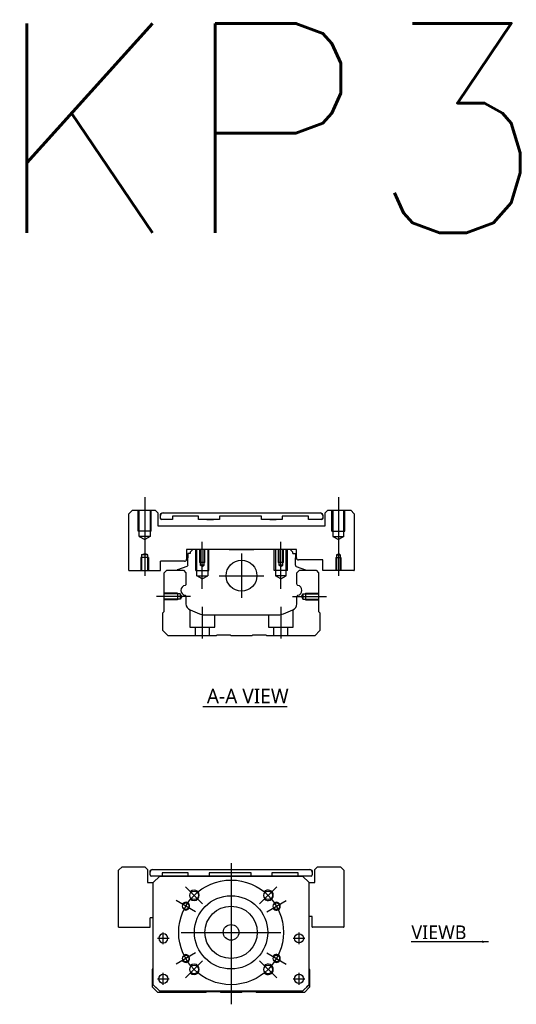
# Model space of a CAD drawing. Header units: millimetres. Extents: x -257 to 3135, y -1556 to 860.
# Tile 37 of 40: x 1011 to 1200, y -260 to 117. Entities that reach past the tile are written whole.
import ezdxf
from ezdxf.lldxf.tags import DXFTag

# ---------------------------------------------------------------- set-up
doc = ezdxf.new("R2010")
doc.units = ezdxf.units.MM
doc.layers.get('0').update_dxf_attribs({"linetype": 'CONTINUOUS'})
doc.styles.add('CHN', font='Microsoft JhengHei.ttf')
doc.styles.add('DIM-7', font='SIMPLEX.shx', dxfattribs={"width": 0.7, "bigfont": 'chineset.shx'})
doc.styles.get("Standard").update_dxf_attribs({"font": 'txt.shx', "height": 0.5})
tags = doc.linetypes.add('DASHED', pattern=[25.72, 12.86, -12.86]).pattern_tags.tags
tags[6:7] = [DXFTag(74, 4), DXFTag(75, 0), DXFTag(340, '0'), DXFTag(46, 0.0), DXFTag(50, 0.0), DXFTag(44, 0.0), DXFTag(45, 0.0)]
tags[4:5] = [DXFTag(74, 4), DXFTag(75, 0), DXFTag(340, '0'), DXFTag(46, 0.0), DXFTag(50, 0.0), DXFTag(44, 0.0), DXFTag(45, 0.0)]
doc.dimstyles.new('CNS', dxfattribs={"dimtxt": 3.5, "dimasz": 2.5, "dimexe": 1, "dimexo": 1, "dimgap": 1, "dimtad": 1, "dimdsep": 46, "dimtxsty": 'DIM-7', "dimcen": 0.09, "dimclrd": 4, "dimclre": 4, "dimclrt": 1, "dimadec": 0, "dimazin": 0, "dimtfac": 1, "dimtmove": 0, "dimatfit": 3, "dimfxl": 1, "dimtvp": 0.971429, "dimtolj": 1, "dimarcsym": 0})

msp = doc.modelspace()

# ---------------------------------------------------------------- linework, layer by layer
at = {"ltscale": 0.1}
for p, q in [((1058.31, -65.83), (1058.31, -95.88)), ((1132.31, -65.83), (1132.31, -95.88)), ((1080.31, -100.83), (1080.31, -82.83)), ((1110.31, -100.83), (1110.31, -82.83)), ((1075.86, -103.78), (1062.86, -103.78)), ((1114.77, -103.78), (1127.77, -103.78)), ((1080.31, -107.78), (1080.31, -119.78)), ((1110.31, -107.78), (1110.31, -119.78))]:
    msp.add_line(p, q, dxfattribs=at)
at = {"linetype": 'Continuous'}
for p, q in [((1053.61, -70.83), (1052.31, -72.13)), ((1053.61, -70.83), (1062.31, -70.83)), ((1063.31, -71.83), (1062.31, -70.83)), ((1128.31, -70.83), (1127.31, -71.83)), ((1128.31, -70.83), (1137.02, -70.83)), ((1138.31, -72.13), (1137.02, -70.83)), ((1063.31, -71.83), (1063.31, -76.83)), ((1064.31, -73.83), (1064.31, -72.83)), ((1064.31, -72.83), (1064.31, -72.83)), ((1068.88, -74.33), (1064.81, -74.33)), ((1068.88, -74.33), (1064.81, -74.33)), ((1065.31, -71.83), (1125.31, -71.83)), ((1065.31, -71.83), (1125.31, -71.83)), ((1068.88, -73.13), (1068.88, -74.33)), ((1068.88, -73.13), (1068.88, -73.13)), ((1078.88, -73.13), (1068.88, -73.13)), ((1078.88, -73.13), (1068.88, -73.13)), ((1078.88, -74.33), (1078.88, -73.13)), ((1078.88, -73.13), (1078.88, -73.13)), ((1086.88, -74.33), (1078.88, -74.33)), ((1086.88, -74.33), (1078.88, -74.33)), ((1082.09, -71.83), (1082.09, -71.83)), ((1082.09, -71.83), (1084.54, -71.83)), ((1082.09, -71.83), (1084.54, -71.83)), ((1082.09, -74.33), (1084.54, -74.33)), ((1084.54, -71.83), (1084.54, -71.83)), ((1084.54, -74.33), (1084.54, -74.33)), ((1086.88, -73.13), (1086.88, -74.33)), ((1086.88, -73.13), (1086.88, -73.13)), ((1102.88, -73.13), (1086.88, -73.13)), ((1102.88, -73.13), (1086.88, -73.13)), ((1102.88, -74.33), (1102.88, -73.13)), ((1102.88, -73.13), (1102.88, -73.13)), ((1110.88, -74.33), (1102.88, -74.33)), ((1110.88, -74.33), (1102.88, -74.33)), ((1106.09, -71.83), (1106.09, -71.83)), ((1106.09, -71.83), (1108.54, -71.83)), ((1106.09, -71.83), (1108.54, -71.83)), ((1106.09, -74.33), (1108.54, -74.33)), ((1108.54, -71.83), (1108.54, -71.83)), ((1108.54, -74.33), (1108.54, -74.33)), ((1110.88, -73.13), (1110.88, -74.33)), ((1110.88, -73.13), (1110.88, -73.13)), ((1120.88, -73.13), (1110.88, -73.13)), ((1120.88, -73.13), (1110.88, -73.13)), ((1120.88, -74.33), (1120.88, -73.13)), ((1120.88, -73.13), (1120.88, -73.13)), ((1125.81, -74.33), (1120.88, -74.33)), ((1125.81, -74.33), (1120.88, -74.33)), ((1126.31, -72.83), (1126.31, -73.83)), ((1126.31, -72.83), (1126.31, -72.83)), ((1127.31, -76.83), (1127.31, -71.83)), ((1138.31, -72.13), (1138.31, -93.83)), ((1063.31, -76.83), (1127.31, -76.83)), ((1116.31, -85.83), (1074.31, -85.83)), ((1074.31, -85.83), (1074.31, -89.53)), ((1076.74, -85.83), (1075.74, -86.83)), ((1084.61, -85.83), (1076.74, -85.83)), ((1090.61, -85.83), (1100.01, -85.83)), ((1113.89, -85.83), (1106.01, -85.83)), ((1114.89, -86.83), (1113.89, -85.83)), ((1116.31, -89.03), (1116.31, -85.83)), ((1074.74, -87.33), (1074.74, -89.03)), ((1075.74, -87.33), (1074.74, -87.33)), ((1074.74, -91.83), (1074.74, -89.03)), ((1075.74, -86.83), (1075.74, -87.33)), ((1114.89, -87.33), (1114.89, -86.83)), ((1114.89, -87.33), (1115.89, -87.33)), ((1115.89, -87.33), (1115.89, -89.03)), ((1115.89, -91.83), (1115.89, -89.03)), ((1126.31, -89.83), (1117.11, -89.83)), ((1126.31, -93.83), (1126.31, -89.83)), ((1064.27, -93.88), (1064.31, -93.83)), ((1073.51, -90.33), (1064.31, -90.33)), ((1064.31, -93.83), (1064.31, -90.33)), ((1065.77, -94.78), (1066.77, -93.78)), ((1066.77, -93.78), (1073.09, -93.78)), ((1070.71, -93.76), (1070.7, -93.78)), ((1074.41, -92.3), (1070.84, -93.6)), ((1073.09, -93.78), (1074.09, -94.78)), ((1116.22, -92.3), (1119.79, -93.6)), ((1116.44, -94.78), (1117.44, -93.78)), ((1117.44, -93.78), (1123.77, -93.78)), ((1119.92, -93.76), (1119.93, -93.78)), ((1123.77, -93.78), (1124.77, -94.78)), ((1126.31, -93.83), (1126.36, -93.88)), ((1138.27, -93.88), (1126.36, -93.88)), ((1138.27, -93.88), (1138.31, -93.83)), ((1065.77, -109.48), (1065.77, -94.78)), ((1074.09, -94.78), (1074.09, -99.06)), ((1116.44, -99.06), (1116.44, -94.78)), ((1124.77, -94.78), (1124.77, -109.48)), ((1074.09, -103.8), (1074.09, -106.62)), ((1116.44, -106.62), (1116.44, -103.8)), ((1075.63, -108.92), (1079.2, -110.4)), ((1111.34, -110.4), (1114.9, -108.92)), ((1065.27, -109.98), (1065.77, -109.48)), ((1065.27, -116.78), (1065.27, -109.98)), ((1081.11, -110.78), (1109.42, -110.78)), ((1124.77, -109.48), (1125.27, -109.98)), ((1125.27, -109.98), (1125.27, -116.78)), ((1067.27, -118.78), (1065.27, -116.78)), ((1085.62, -118.78), (1067.27, -118.78)), ((1085.97, -118.53), (1085.62, -118.78)), ((1090.97, -118.53), (1085.97, -118.53)), ((1091.32, -118.78), (1090.97, -118.53)), ((1099.22, -118.78), (1091.32, -118.78)), ((1099.57, -118.53), (1099.22, -118.78)), ((1104.57, -118.53), (1099.57, -118.53)), ((1104.92, -118.78), (1104.57, -118.53)), ((1123.27, -118.78), (1104.92, -118.78)), ((1125.27, -116.78), (1123.27, -118.78)), ((1049.66, -207.14), (1048.36, -208.43)), ((1048.36, -230.14), (1048.36, -208.43)), ((1049.66, -207.14), (1058.36, -207.14)), ((1059.36, -208.14), (1058.36, -207.14)), ((1059.36, -208.14), (1059.36, -213.14)), ((1060.36, -209.14), (1060.36, -209.14)), ((1060.36, -210.14), (1060.36, -209.14)), ((1064.11, -210.64), (1060.86, -210.64)), ((1061.36, -208.14), (1121.36, -208.14)), ((1061.36, -208.14), (1121.36, -208.14)), ((1061.61, -213.14), (1064.11, -210.64)), ((1064.11, -210.64), (1061.61, -213.14)), ((1064.11, -210.64), (1118.61, -210.64)), ((1118.61, -210.64), (1064.11, -210.64)), ((1118.61, -210.64), (1064.11, -210.64)), ((1064.93, -209.44), (1064.93, -210.64)), ((1074.93, -209.44), (1064.93, -209.44)), ((1074.93, -210.64), (1074.93, -209.44)), ((1082.93, -209.44), (1082.93, -210.64)), ((1098.93, -209.44), (1082.93, -209.44)), ((1098.93, -210.64), (1098.93, -209.44)), ((1106.93, -209.44), (1106.93, -210.64)), ((1116.93, -209.44), (1106.93, -209.44)), ((1116.93, -210.64), (1116.93, -209.44)), ((1121.86, -210.64), (1116.93, -210.64)), ((1118.61, -210.64), (1121.11, -213.14)), ((1121.11, -213.14), (1118.61, -210.64)), ((1122.36, -209.14), (1122.36, -209.14)), ((1122.36, -209.14), (1122.36, -210.14)), ((1124.36, -207.14), (1123.36, -208.14)), ((1123.36, -213.14), (1123.36, -208.14)), ((1124.36, -207.14), (1133.07, -207.14)), ((1134.36, -208.43), (1133.07, -207.14)), ((1134.36, -208.43), (1134.36, -230.14)), ((1059.36, -213.14), (1061.62, -213.14)), ((1061.61, -252.14), (1061.61, -213.14)), ((1121.11, -252.14), (1121.11, -213.14)), ((1121.11, -213.14), (1123.36, -213.14)), ((1060.36, -230.14), (1060.36, -226.64)), ((1061.61, -226.64), (1060.36, -226.64)), ((1122.36, -226.14), (1121.11, -226.14)), ((1122.36, -230.14), (1122.36, -226.14)), ((1048.36, -230.14), (1048.41, -230.18)), ((1048.41, -230.18), (1060.32, -230.18)), ((1060.32, -230.18), (1060.36, -230.14)), ((1122.36, -230.14), (1122.41, -230.18)), ((1134.32, -230.18), (1122.41, -230.18)), ((1134.32, -230.18), (1134.36, -230.14)), ((1061.32, -246.29), (1061.61, -245.99)), ((1061.32, -253.09), (1061.32, -246.29)), ((1121.11, -246.09), (1121.32, -246.29)), ((1121.32, -246.29), (1121.32, -253.09)), ((1063.32, -255.09), (1061.32, -253.09)), ((1061.61, -252.14), (1064.11, -254.64)), ((1064.11, -254.64), (1062.61, -253.14)), ((1081.67, -255.09), (1063.32, -255.09)), ((1064.11, -254.64), (1064.11, -254.64)), ((1118.61, -254.64), (1064.11, -254.64)), ((1118.61, -254.64), (1064.11, -254.64)), ((1082.02, -254.84), (1081.67, -255.09)), ((1087.02, -254.84), (1082.02, -254.84)), ((1087.37, -255.09), (1087.02, -254.84)), ((1095.27, -255.09), (1087.37, -255.09)), ((1095.62, -254.84), (1095.27, -255.09)), ((1100.62, -254.84), (1095.62, -254.84)), ((1100.97, -255.09), (1100.62, -254.84)), ((1119.32, -255.09), (1100.97, -255.09)), ((1118.61, -254.64), (1121.11, -252.14)), ((1121.32, -253.09), (1119.32, -255.09))]:
    msp.add_line(p, q, dxfattribs=at)
at = {"linetype": 'DASHED', "ltscale": 0.3}
for p, q in [((1055.81, -78.83), (1055.81, -70.83)), ((1056.21, -80.83), (1056.21, -70.83)), ((1060.41, -70.83), (1060.41, -80.83)), ((1060.81, -78.83), (1060.81, -70.83)), ((1129.81, -78.83), (1129.81, -70.83)), ((1130.21, -70.83), (1130.21, -80.83)), ((1134.41, -80.83), (1134.41, -70.83)), ((1134.81, -78.83), (1134.81, -70.83)), ((1060.81, -78.83), (1055.81, -78.83)), ((1129.81, -78.83), (1134.81, -78.83)), ((1060.41, -80.83), (1056.21, -80.83)), ((1056.21, -80.83), (1058.31, -82.04)), ((1060.41, -80.83), (1058.31, -82.04)), ((1130.21, -80.83), (1134.41, -80.83)), ((1130.21, -80.83), (1132.31, -82.04)), ((1134.41, -80.83), (1132.31, -82.04))]:
    msp.add_line(p, q, dxfattribs=at)
for p, q in [((1052.31, -93.83), (1052.31, -72.13)), ((1052.31, -93.83), (1052.36, -93.88)), ((1052.36, -93.88), (1064.27, -93.88)), ((1080.56, -145.77), (1112.8, -145.77)), ((1063.18, -234.39), (1067.68, -234.39)), ((1063.18, -234.39), (1067.68, -234.39)), ((1115.05, -234.39), (1119.55, -234.39)), ((1115.05, -234.39), (1119.55, -234.39)), ((1063.18, -249.89), (1067.68, -249.89)), ((1063.18, -249.89), (1067.68, -249.89)), ((1115.05, -249.89), (1119.55, -249.89)), ((1115.05, -249.89), (1119.55, -249.89))]:
    msp.add_line(p, q)
at = {"linetype": 'DASHED', "ltscale": 0.1}
for p, q in [((1077.81, -93.83), (1077.81, -85.83)), ((1078.25, -95.83), (1078.25, -85.83)), ((1079.31, -85.83), (1079.31, -90.83)), ((1079.57, -85.83), (1079.57, -91.83)), ((1081.05, -91.83), (1081.05, -85.83)), ((1081.31, -90.83), (1081.31, -85.83)), ((1082.38, -85.83), (1082.38, -95.83)), ((1082.81, -93.83), (1082.81, -85.83)), ((1107.81, -93.83), (1107.81, -85.83)), ((1108.25, -85.83), (1108.25, -95.83)), ((1109.31, -85.83), (1109.31, -90.83)), ((1109.57, -85.83), (1109.57, -91.83)), ((1111.05, -91.83), (1111.05, -85.83)), ((1111.31, -90.83), (1111.31, -85.83)), ((1112.38, -95.83), (1112.38, -85.83)), ((1112.81, -93.83), (1112.81, -85.83)), ((1059.81, -88.88), (1056.81, -88.88)), ((1056.81, -88.88), (1056.81, -93.88)), ((1057.14, -87.88), (1058.31, -87.31)), ((1057.14, -87.88), (1057.14, -93.88)), ((1059.49, -87.88), (1057.14, -87.88)), ((1059.49, -87.88), (1058.31, -87.31)), ((1059.49, -93.88), (1059.49, -87.88)), ((1059.81, -88.88), (1059.81, -93.88)), ((1131.31, -88.88), (1133.31, -88.88)), ((1131.31, -88.88), (1131.31, -93.88)), ((1131.57, -87.88), (1132.31, -87.45)), ((1131.57, -87.88), (1133.05, -87.88)), ((1131.57, -87.88), (1131.57, -93.88)), ((1133.05, -87.88), (1132.31, -87.45)), ((1133.05, -87.88), (1133.05, -93.88)), ((1133.31, -88.88), (1133.31, -93.88)), ((1077.81, -93.83), (1082.81, -93.83)), ((1081.31, -90.83), (1079.31, -90.83)), ((1081.05, -91.83), (1079.57, -91.83)), ((1080.31, -92.26), (1079.57, -91.83)), ((1080.31, -92.26), (1081.05, -91.83)), ((1112.81, -93.83), (1107.81, -93.83)), ((1111.31, -90.83), (1109.31, -90.83)), ((1111.05, -91.83), (1109.57, -91.83)), ((1110.31, -92.26), (1109.57, -91.83)), ((1110.31, -92.26), (1111.05, -91.83)), ((1078.25, -95.83), (1082.38, -95.83)), ((1080.31, -97.03), (1078.25, -95.83)), ((1080.31, -97.03), (1082.38, -95.83)), ((1112.38, -95.83), (1108.25, -95.83)), ((1110.31, -97.03), (1108.25, -95.83)), ((1110.31, -97.03), (1112.38, -95.83)), ((1070.9, -102.48), (1065.9, -102.48)), ((1071.9, -102.78), (1065.9, -102.78)), ((1071.9, -104.79), (1065.9, -104.79)), ((1070.9, -105.08), (1065.9, -105.08)), ((1070.9, -102.48), (1070.9, -105.08)), ((1070.9, -104.86), (1070.9, -104.91)), ((1071.9, -102.78), (1071.9, -104.79)), ((1072.48, -103.78), (1071.9, -102.78)), ((1072.48, -103.78), (1071.9, -104.79)), ((1118.18, -103.78), (1118.77, -102.78)), ((1118.18, -103.78), (1118.77, -104.79)), ((1118.77, -102.78), (1118.77, -104.79)), ((1118.77, -102.78), (1124.77, -102.78)), ((1118.77, -104.79), (1124.77, -104.79)), ((1119.77, -102.48), (1119.77, -105.08)), ((1119.77, -102.48), (1124.77, -102.48)), ((1119.77, -104.86), (1119.77, -104.91)), ((1119.77, -105.08), (1124.77, -105.08)), ((1075.56, -108.91), (1075.56, -115.48)), ((1115.06, -115.48), (1115.06, -108.85)), ((1085.06, -115.48), (1085.06, -110.78)), ((1105.56, -110.78), (1105.56, -115.48)), ((1075.56, -115.48), (1085.06, -115.48)), ((1077.56, -115.48), (1077.56, -118.78)), ((1083.06, -118.78), (1083.06, -115.48)), ((1105.56, -115.48), (1115.06, -115.48)), ((1107.56, -115.48), (1107.56, -118.78)), ((1113.06, -118.78), (1113.06, -115.48))]:
    msp.add_line(p, q, dxfattribs=at)
at = {"ltscale": 0.3}
for p, q in [((1095.31, -87.33), (1095.31, -104.33)), ((1086.81, -95.83), (1103.81, -95.83)), ((1091.31, -205.64), (1091.31, -259.64)), ((1080.46, -221.28), (1073.88, -214.71)), ((1102.17, -221.28), (1108.74, -214.71)), ((1077.67, -224.26), (1070.31, -220.01)), ((1104.95, -224.26), (1112.32, -220.01)), ((1065.43, -236.64), (1065.43, -232.14)), ((1065.43, -236.64), (1065.43, -232.14)), ((1072.31, -232.14), (1110.31, -232.14)), ((1117.3, -236.64), (1117.3, -232.14)), ((1117.3, -236.64), (1117.3, -232.14)), ((1077.67, -240.01), (1070.31, -244.26)), ((1104.95, -240.01), (1112.32, -244.26)), ((1080.46, -242.99), (1073.88, -249.57)), ((1102.17, -242.99), (1108.74, -249.57)), ((1065.43, -252.14), (1065.43, -247.64)), ((1065.43, -252.14), (1065.43, -247.64)), ((1117.3, -252.14), (1117.3, -247.64)), ((1117.3, -252.14), (1117.3, -247.64))]:
    msp.add_line(p, q, dxfattribs=at)
at = {"linetype": 'DASHED'}
for p, q in [((1064.11, -210.64), (1064.11, -210.64)), ((1064.93, -209.44), (1064.93, -209.44)), ((1074.93, -209.44), (1074.93, -209.44)), ((1074.93, -210.64), (1074.93, -210.64)), ((1080.59, -210.64), (1078.14, -210.64)), ((1082.93, -209.44), (1082.93, -209.44)), ((1082.93, -210.64), (1082.93, -210.64)), ((1098.93, -209.44), (1098.93, -209.44)), ((1098.93, -210.64), (1098.93, -210.64)), ((1102.14, -210.64), (1104.59, -210.64)), ((1106.93, -209.44), (1106.93, -209.44)), ((1106.93, -210.64), (1106.93, -210.64)), ((1116.93, -209.44), (1116.93, -209.44)), ((1118.61, -210.64), (1118.61, -210.64)), ((1061.61, -213.14), (1061.61, -213.14)), ((1121.11, -213.14), (1121.11, -213.14)), ((1063.68, -234.39), (1063.68, -234.39)), ((1067.18, -234.39), (1067.18, -234.39)), ((1115.55, -234.39), (1115.55, -234.39)), ((1119.05, -234.39), (1119.05, -234.39)), ((1061.61, -237.64), (1061.61, -237.64)), ((1121.11, -237.64), (1121.11, -237.64)), ((1063.68, -249.89), (1063.68, -249.89)), ((1067.18, -249.89), (1067.18, -249.89)), ((1062.61, -253.14), (1062.61, -253.14)), ((1118.61, -254.64), (1118.61, -254.64)), ((1121.11, -252.14), (1120.11, -253.14)), ((1120.11, -253.14), (1120.11, -253.14))]:
    msp.add_line(p, q, dxfattribs=at)
at = {"linetype": 'Continuous'}
for centre, radius in [((1095.31, -95.83), 5.9), ((1077.17, -217.99), 1.65), ((1091.31, -232.14), 14), ((1105.46, -217.99), 1.65), ((1073.99, -222.14), 1.25), ((1108.63, -222.14), 1.25), ((1091.31, -232.14), 10), ((1091.31, -232.14), 3), ((1117.3, -234.39), 1.75), ((1073.99, -242.14), 1.25), ((1108.63, -242.14), 1.25), ((1065.43, -249.89), 1.75), ((1077.17, -246.28), 1.65), ((1105.46, -246.28), 1.65), ((1117.3, -249.89), 1.75)]:
    msp.add_circle(centre, radius, dxfattribs=at)
at = {"ltscale": 0.3}
msp.add_circle((1091.31, -232.14), 20, dxfattribs=at)
at = {"linetype": 'Continuous', "extrusion": (0, 0, -1)}
msp.add_circle((-1065.43, -234.39), 1.75, dxfattribs=at)
at = {"linetype": 'Continuous'}
for centre, radius, start, end in [((1065.31, -72.83), 1, 90, 180), ((1064.81, -73.83), 0.5, 180, 269.97), ((1125.31, -72.83), 1, 0, 90), ((1125.81, -73.83), 0.5, 270, 0), ((1073.51, -89.53), 0.8, 270, 0), ((1117.11, -89.03), 0.8, 180, 270), ((1070.9, -93.78), 0.2, 109.8983, 172.0917), ((1116.39, -91.83), 0.5, 180, 250.1017), ((1074.08, -101.43), 1.93, 99.5288, 260.4712), ((1116.45, -101.43), 1.93, 279.5288, 80.4712), ((1076.59, -106.62), 2.5, 180, 247.4572), ((1113.94, -106.62), 2.5, 292.5428, 0), ((1081.11, -105.78), 5, 247.4572, 270), ((1109.42, -105.78), 5, 270, 292.5428), ((1061.36, -209.14), 1, 90, 180), ((1060.86, -210.14), 0.5, 180, 269.97), ((1121.36, -209.14), 1, 0, 90), ((1121.86, -210.14), 0.5, 270, 0)]:
    msp.add_arc(centre, radius, start, end, dxfattribs=at)
at = {"linetype": 'Continuous', "extrusion": (0, 0, -1)}
for centre, radius, start, end in [((-1065.31, -72.83), 1, 0, 90), ((-1064.81, -73.83), 0.5, 270.03, 0), ((-1125.31, -72.83), 1, 90, 180), ((-1125.81, -73.83), 0.5, 180, 270), ((-1074.24, -91.83), 0.5, 180, 250.1017), ((-1119.72, -93.78), 0.2, 109.8983, 172.0917), ((-1073.59, -99.06), 0.5, 180, 249.8105), ((-1116.94, -99.06), 0.5, 290.1895, 0), ((-1073.59, -103.8), 0.5, 110.1895, 180), ((-1116.94, -103.8), 0.5, 0, 69.8105), ((-1061.36, -209.14), 1, 0, 90), ((-1121.36, -209.14), 1, 90, 180)]:
    msp.add_arc(centre, radius, start, end, dxfattribs=at)
for centre, radius, start, end in [((1077.17, -217.99), 2, 227.8658, 135), ((1105.46, -217.99), 2, 225, 137.8658), ((1073.99, -222.14), 1.5, 242.1491, 150), ((1108.63, -222.14), 1.5, 210, 122.1491), ((1073.99, -242.14), 1.5, 210, 117.8509), ((1108.63, -242.14), 1.5, 237.8509, 150), ((1077.17, -246.28), 2, 225, 132.134), ((1105.46, -246.28), 2, 222.1342, 135)]:
    msp.add_arc(centre, radius, start, end)

# ---------------------------------------------------------------- texts
at = {"insert": (999.53, 115.24), "char_height": 80, "attachment_point": 1}
msp.add_mtext('KP33-N-C01-D', dxfattribs=at)
at = {"style": 'CHN'}
for s, insert, char_height, attachment_point in [('A-A VIEW', (1082.05, -141.83), 5.6, 4), ('VIEWB', (1181.23, -234.74), 5.25, 9)]:
    msp.add_mtext(s, dxfattribs=dict(at, insert=insert, char_height=char_height, attachment_point=attachment_point))

# ---------------------------------------------------------------- leaders
at = {"annotation_type": 0, "has_hookline": 1, "hookline_direction": 1, "text_width": 21.17}
msp.add_leader([(1189.67, -235.73), (1182.23, -235.74)], dimstyle='CNS', override={"dimgap": 1, "dimtad": 1}, dxfattribs=at)

doc.saveas('drawing.dxf')
